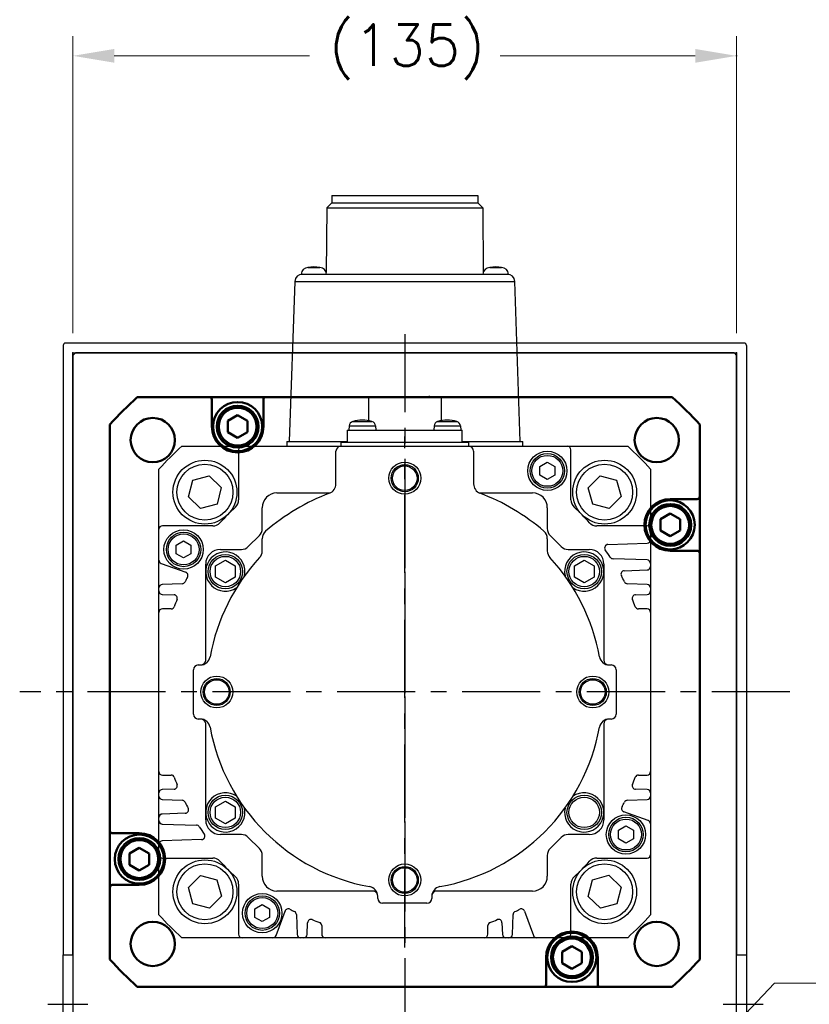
# Model space of a CAD drawing. Extents: x 47048 to 48733, y 15921 to 17109.
# Tile 11 of 26: x 48415 to 48576, y 16421 to 16621. Entities that reach past the tile are written whole.
import ezdxf

# ---------------------------------------------------------------- set-up
doc = ezdxf.new("R2010")
doc.units = 0
doc.header["$LTSCALE"] = 25.4
doc.linetypes.add('CENTER', pattern=[2, 1.25, -0.25, 0.25, -0.25])
doc.layers.get('0').update_dxf_attribs({"linetype": 'CONTINUOUS'})
for name, color, linetype, lineweight in [('2d ConnectionPoints', 7, 'CONTINUOUS', 50), ('AM_0', 7, 'CONTINUOUS', 50), ('ATA-DIM', 252, 'CONTINUOUS', 25)]:
    doc.layers.add(name, color=color, linetype=linetype, lineweight=lineweight)
doc.layers.add('ATA-CENTER', color=133, linetype='CENTER')
doc.styles.get("Standard").update_dxf_attribs({"font": 'simplex.shx'})
doc.dimstyles.new('ata_A1', dxfattribs={"dimtxt": 4.2, "dimasz": 4.2, "dimexe": 2, "dimexo": 2, "dimgap": 2, "dimtad": 0, "dimtih": 1, "dimtoh": 1, "dimdec": 6, "dimdsep": 46, "dimtxsty": 'Standard', "dimcen": 0, "dimclrd": 252, "dimclre": 252, "dimclrt": 4, "dimadec": 6, "dimazin": 2, "dimtfac": 1, "dimtdec": 6, "dimtofl": 0, "dimtmove": 0, "dimatfit": 3, "dimfxl": 0, "dimtolj": 1, "dimtzin": 0, "dimlwd": 0, "dimlwe": 0, "dimarcsym": 0})

# ---------------------------------------------------------------- blocks, each defined once
blk = doc.blocks.new('*D12457')
at = {"color": 0}
for p in [(48560.92, 16613.6), (48425.92, 16553.16), (48560.92, 16553.16)]:
    blk.add_point(p, dxfattribs=at)
at = {"layer": 'ATA-DIM', "color": 252, "lineweight": 0}
for p, q in [((48425.92, 16557.16), (48425.92, 16617.6)), ((48560.92, 16557.16), (48560.92, 16617.6)), ((48434.32, 16613.6), (48474.05, 16613.6)), ((48552.52, 16613.6), (48512.8, 16613.6))]:
    blk.add_line(p, q, dxfattribs=at)
at = {"layer": 'ATA-DIM', "color": 252}
for points in [[(48434.32, 16615), (48434.32, 16612.2), (48425.92, 16613.6)], [(48552.52, 16612.2), (48552.52, 16615), (48560.92, 16613.6)]]:
    blk.add_solid(points, dxfattribs=at)
at = {"layer": 'ATA-DIM', "color": 4, "ltscale": 0.2, "insert": (48478.05, 16619.98), "char_height": 8.4, "attachment_point": 1}
blk.add_mtext('\\A1;(135)', dxfattribs=at)
blk = doc.blocks.new('*D12458')
at = {"color": 0}
for p in [(48541.41, 16396.34), (48533.82, 16388.37)]:
    blk.add_point(p, dxfattribs=at)
at = {"layer": 'ATA-DIM', "color": 252, "lineweight": 0}
for p, q in [((48568.63, 16424.89), (48547.21, 16402.41)), ((48577.06, 16424.89), (48568.63, 16424.89))]:
    blk.add_line(p, q, dxfattribs=at)
at = {"layer": 'ATA-DIM', "color": 252}
blk.add_solid([(48546.2, 16403.38), (48548.22, 16401.45), (48541.41, 16396.34)], dxfattribs=at)
at = {"layer": 'ATA-DIM', "color": 4, "ltscale": 0.2, "insert": (48619.23, 16424.89), "char_height": 8.4, "attachment_point": 5}
blk.add_mtext('4-%%c11 THRU', dxfattribs=at)
blk = doc.blocks.new('DFH EH')
for p, q in [((33659.8, 3135.59), (33659.8, 3011.59)), ((33798.3, 3136.09), (33660.3, 3136.09)), ((33798.8, 3135.59), (33798.8, 3011.59)), ((33661.8, 3011.59), (33661.8, 3134.09)), ((33661.8, 3134.09), (33796.8, 3134.09)), ((33796.8, 3134.09), (33796.8, 3011.59)), ((33659.8, 3130.59), (33659.8, 3011.59)), ((33659.8, 2991.59), (33659.8, 3011.59)), ((33659.8, 3011.59), (33661.8, 3011.59)), ((33659.8, 2991.59), (33659.8, 3011.59)), ((33661.8, 3011.59), (33661.8, 2991.59)), ((33796.8, 3011.59), (33798.8, 3011.59)), ((33796.8, 2991.59), (33796.8, 3011.59)), ((33798.8, 3011.59), (33798.8, 2991.59)), ((33659.8, 2991.59), (33659.8, 2946.59)), ((33661.8, 2991.59), (33659.8, 2991.59)), ((33659.8, 2991.59), (33659.8, 2867.59)), ((33661.8, 2869.09), (33661.8, 2991.59)), ((33798.8, 2991.59), (33796.8, 2991.59)), ((33796.8, 2991.59), (33796.8, 2869.09)), ((33798.8, 2991.59), (33798.8, 2867.59)), ((33659.8, 2936.59), (33659.8, 2946.59)), ((33659.8, 2936.59), (33659.8, 2872.59)), ((33796.8, 2869.09), (33661.8, 2869.09)), ((33660.3, 2867.09), (33798.3, 2867.09))]:
    blk.add_line(p, q)
for centre, start, end in [((33660.3, 3135.59), 90, 180), ((33798.3, 3135.59), 0, 90), ((33660.3, 2867.59), 180, 270), ((33798.3, 2867.59), 270, 0)]:
    blk.add_arc(centre, 0.5, start, end)
at = {"layer": 'ATA-CENTER', "ltscale": 0.5}
for p, q in [((33656.68, 3001.59), (33664.81, 3001.59)), ((33794.06, 3001.59), (33802.19, 3001.59))]:
    blk.add_line(p, q, dxfattribs=at)

msp = doc.modelspace()

# ---------------------------------------------------------------- linework, layer by layer
for p, q in [((48478.5532977, 16585.1599889), (48478.5532977, 16583.6599889)), ((48478.5532977, 16585.1599889), (48508.2932977, 16585.1599889)), ((48508.2932977, 16585.1599889), (48508.2932977, 16583.6599889)), ((48478.5532977, 16583.6599889), (48477.5532977, 16582.6599889)), ((48478.5532977, 16583.6599889), (48508.2932977, 16583.6599889)), ((48508.2932977, 16583.6599889), (48509.2932977, 16582.6599889)), ((48477.5532977, 16582.6599889), (48477.455924, 16569.5145416)), ((48477.5532977, 16582.6599889), (48509.2932977, 16582.6599889)), ((48509.2932977, 16582.6599889), (48509.3906714, 16569.5145416)), ((48472.3232977, 16569.1599889), (48472.559137, 16569.1599889)), ((48472.559137, 16569.1599889), (48514.2874584, 16569.1599889)), ((48473.7214039, 16570.5560349), (48476.1251915, 16570.5560349)), ((48510.7214039, 16570.5560349), (48513.1251915, 16570.5560349)), ((48514.2874584, 16569.1599889), (48514.5232977, 16569.1599889)), ((48471.0600508, 16567.7123381), (48469.9232977, 16535.1599889)), ((48471.0600508, 16567.7123381), (48515.7865446, 16567.7123381)), ((48516.9232977, 16535.1599889), (48515.7865446, 16567.7123381)), ((48425.9232977, 16552.6599889), (48426.4232977, 16553.1599889)), ((48425.9232977, 16552.6599889), (48425.9232977, 16288.6599889)), ((48560.4232977, 16553.1599889), (48426.4232977, 16553.1599889)), ((48560.4232977, 16553.1599889), (48560.9232977, 16552.6599889)), ((48560.9232977, 16288.6599889), (48560.9232977, 16552.6599889)), ((48486.0232977, 16544.1599889), (48486.0232977, 16539.3510773)), ((48486.0232977, 16544.1599889), (48500.8232977, 16544.1599889)), ((48500.8232977, 16544.1599889), (48500.8232977, 16539.3510773)), ((48482.8336704, 16539.1800976), (48486.752925, 16539.1800976)), ((48500.0936704, 16539.1800976), (48504.012925, 16539.1800976)), ((48481.7232977, 16537.4599889), (48505.1232977, 16537.4599889)), ((48481.7232977, 16537.4599889), (48481.7232977, 16534.9599889)), ((48482.1174224, 16538.3072378), (48482.0432977, 16537.4599889)), ((48482.1174224, 16538.3072378), (48487.469173, 16538.3072378)), ((48487.469173, 16538.3072378), (48487.5432977, 16537.4599889)), ((48499.3774224, 16538.3072378), (48499.3032977, 16537.4599889)), ((48499.3774224, 16538.3072378), (48504.729173, 16538.3072378)), ((48504.729173, 16538.3072378), (48504.8032977, 16537.4599889)), ((48505.1232977, 16534.9599889), (48505.1232977, 16537.4599889)), ((48469.4232977, 16535.1599889), (48469.4232977, 16534.1599889)), ((48469.4232977, 16535.1599889), (48481.7232977, 16535.1599889)), ((48480.4232977, 16534.9599889), (48506.4232977, 16534.9599889)), ((48480.4232977, 16534.9599889), (48480.4232977, 16534.1599889)), ((48505.1232977, 16535.1599889), (48517.4232977, 16535.1599889)), ((48506.4232977, 16534.1599889), (48506.4232977, 16534.9599889)), ((48517.4232977, 16534.1599889), (48517.4232977, 16535.1599889)), ((48448.0774048, 16534.1599889), (48460.3219052, 16534.1599889)), ((48459.6260802, 16533.4641638), (48459.6260802, 16523.2306536)), ((48460.3219052, 16534.1599889), (48480.4232977, 16534.1599889)), ((48479.4232977, 16526.4868421), (48479.4232977, 16533.1599889)), ((48480.4232977, 16534.1599889), (48506.4232977, 16534.1599889)), ((48506.4232977, 16534.1599889), (48526.5246885, 16534.1599889)), ((48507.4232977, 16533.1599889), (48507.4232977, 16526.4868421)), ((48526.5246885, 16534.1599889), (48538.7691906, 16534.1599889)), ((48527.2205136, 16523.2306536), (48527.2205136, 16533.4641638)), ((48520.9232977, 16530.0260143), (48522.4232977, 16530.8920397)), ((48522.4232977, 16530.8920397), (48523.9232977, 16530.0260143)), ((48443.4232969, 16517.2613805), (48443.4232977, 16529.5058818)), ((48520.9232977, 16528.2939635), (48520.9232977, 16530.0260143)), ((48523.9232977, 16530.0260143), (48523.9232977, 16528.2939635)), ((48543.4232977, 16529.5058818), (48543.4232969, 16517.2613805)), ((48449.4253592, 16523.8971707), (48450.2970023, 16527.2498171)), ((48450.2970023, 16527.2498171), (48453.6363009, 16528.1712753)), ((48453.6363009, 16528.1712753), (48456.1039563, 16525.7400869)), ((48522.4232977, 16527.4279381), (48520.9232977, 16528.2939635)), ((48523.9232977, 16528.2939635), (48522.4232977, 16527.4279381)), ((48530.7292911, 16525.6902719), (48533.1604795, 16528.1579274)), ((48533.1604795, 16528.1579274), (48536.5131259, 16527.2862842)), ((48536.5131259, 16527.2862842), (48537.4345841, 16523.9469857)), ((48456.1039563, 16525.7400869), (48455.2323132, 16522.3874405)), ((48467.4232977, 16524.6599889), (48478.2373047, 16524.6599889)), ((48508.6092906, 16524.6599889), (48519.4232977, 16524.6599889)), ((48531.6507493, 16522.3509734), (48530.7292911, 16525.6902719)), ((48451.8930146, 16521.4659824), (48449.4253592, 16523.8971707)), ((48537.4345841, 16523.9469857), (48535.0033957, 16521.4793302)), ((48455.2323132, 16522.3874405), (48451.8930146, 16521.4659824)), ((48464.4232977, 16517.408416), (48464.4232977, 16521.6599889)), ((48522.4232977, 16521.6599889), (48522.4232977, 16517.408416)), ((48535.0033957, 16521.4793302), (48531.6507493, 16522.3509734)), ((48443.4232969, 16510.9891591), (48443.4232969, 16517.2613805)), ((48454.3526321, 16517.9572056), (48444.1191219, 16517.9572056)), ((48542.7274718, 16517.9572056), (48532.4939616, 16517.9572056)), ((48543.4232969, 16517.2613805), (48543.4232969, 16515.1500308)), ((48446.9232977, 16514.0260143), (48448.4232977, 16514.8920397)), ((48448.4232977, 16514.8920397), (48449.9232977, 16514.0260143)), ((48461.5890841, 16513.7457753), (48463.8375112, 16515.9942025)), ((48464.4232977, 16512.8664777), (48464.4232977, 16515.3459232)), ((48522.4232977, 16515.3459232), (48522.4232977, 16512.8664777)), ((48523.0090841, 16515.9942025), (48525.2575112, 16513.7457753)), ((48543.4232969, 16515.1500308), (48543.4232969, 16510.3270047)), ((48446.9232977, 16512.2939635), (48446.9232977, 16514.0260143)), ((48449.9232977, 16514.0260143), (48449.9232977, 16512.2939635)), ((48455.9232977, 16513.1599889), (48460.1748706, 16513.1599889)), ((48526.6717248, 16513.1599889), (48530.9232977, 16513.1599889)), ((48534.756031, 16514.1754127), (48542.7517558, 16514.4546296)), ((48443.4232969, 16505.3568257), (48443.4232969, 16510.9891591)), ((48448.4232977, 16511.4279381), (48446.9232977, 16512.2939635)), ((48449.9232977, 16512.2939635), (48448.4232977, 16511.4279381)), ((48454.9232977, 16509.8146894), (48456.9232977, 16510.96939)), ((48456.9232977, 16510.96939), (48458.9232977, 16509.8146894)), ((48527.9232977, 16509.8146894), (48529.9232977, 16510.96939)), ((48529.9232977, 16510.96939), (48531.9232977, 16509.8146894)), ((48542.7517558, 16511.0224058), (48535.7921643, 16511.2654401)), ((48443.8811357, 16510.3352975), (48448.8526887, 16508.5258002)), ((48452.9232977, 16508.6599889), (48452.9232977, 16510.1599889)), ((48452.9232977, 16490.6599889), (48452.9232977, 16508.6599889)), ((48454.9232977, 16507.5052884), (48454.9232977, 16509.8146894)), ((48458.9232977, 16509.8146894), (48458.9232977, 16507.5052884)), ((48527.9232977, 16507.5052884), (48527.9232977, 16509.8146894)), ((48531.9232977, 16509.8146894), (48531.9232977, 16507.5052884)), ((48533.9232977, 16510.1599889), (48533.9232977, 16508.6599889)), ((48533.9232977, 16508.6599889), (48533.9232977, 16490.6599889)), ((48538.070858, 16508.8239722), (48542.7517558, 16508.9874328)), ((48543.4232969, 16510.3270047), (48543.4232969, 16509.682834)), ((48543.4232969, 16509.682834), (48543.4232969, 16505.3568257)), ((48456.9232977, 16506.3505878), (48454.9232977, 16507.5052884)), ((48458.9232977, 16507.5052884), (48456.9232977, 16506.3505878)), ((48529.9232977, 16506.3505878), (48527.9232977, 16507.5052884)), ((48531.9232977, 16507.5052884), (48529.9232977, 16506.3505878)), ((48443.4232969, 16504.712655), (48443.4232969, 16505.3568257)), ((48443.4232969, 16500.3627722), (48443.4232969, 16504.712655)), ((48448.1322847, 16506.1932176), (48444.094838, 16506.0522269)), ((48542.7517558, 16506.0522269), (48538.714309, 16506.1932176)), ((48543.4232969, 16505.3568257), (48543.4232969, 16504.712655)), ((48543.4232969, 16504.712655), (48543.4232969, 16500.3627722)), ((48444.094838, 16504.0172539), (48446.4787287, 16503.9340066)), ((48540.367865, 16503.9340066), (48542.7517558, 16504.0172539)), ((48445.8785538, 16501.0585972), (48444.1191219, 16501.0585972)), ((48542.7274718, 16501.0585972), (48540.9680399, 16501.0585972)), ((48443.4232969, 16467.9572056), (48443.4232969, 16500.3627722)), ((48543.4232969, 16500.3627722), (48543.4232969, 16467.9572056)), ((48450.4232977, 16479.6599889), (48450.4232977, 16488.6599889)), ((48451.4232977, 16489.6599889), (48451.8443066, 16489.6599889)), ((48535.0022888, 16489.6599889), (48535.4232977, 16489.6599889)), ((48536.4232977, 16488.6599889), (48536.4232977, 16479.6599889)), ((48451.8443066, 16478.6599889), (48451.4232977, 16478.6599889)), ((48535.4232977, 16478.6599889), (48535.0022888, 16478.6599889)), ((48452.9232977, 16459.6599889), (48452.9232977, 16477.6599889)), ((48533.9232977, 16477.6599889), (48533.9232977, 16459.6599889)), ((48443.4232969, 16463.6073227), (48443.4232969, 16467.9572056)), ((48444.1191219, 16467.2613805), (48445.8785538, 16467.2613805)), ((48540.9680399, 16467.2613805), (48542.7274718, 16467.2613805)), ((48543.4232969, 16467.9572056), (48543.4232969, 16463.6073227)), ((48443.4232969, 16462.9631521), (48443.4232969, 16463.6073227)), ((48443.4232969, 16458.6371438), (48443.4232969, 16462.9631521)), ((48446.4787287, 16464.3859712), (48444.094838, 16464.3027239)), ((48542.7517558, 16464.3027239), (48540.367865, 16464.3859712)), ((48543.4232969, 16463.6073227), (48543.4232969, 16462.9631521)), ((48543.4232969, 16462.9631521), (48543.4232969, 16457.3308186)), ((48444.094838, 16462.2677509), (48448.1322847, 16462.1267601)), ((48454.9232977, 16460.8146894), (48456.9232977, 16461.96939)), ((48454.9232977, 16458.5052884), (48454.9232977, 16460.8146894)), ((48456.9232977, 16461.96939), (48458.9232977, 16460.8146894)), ((48458.9232977, 16460.8146894), (48458.9232977, 16458.5052884)), ((48538.714309, 16462.1267601), (48542.7517558, 16462.2677509)), ((48443.4232969, 16457.9929731), (48443.4232969, 16458.6371438)), ((48448.7757357, 16459.4960055), (48444.094838, 16459.332545)), ((48452.9232977, 16458.1599889), (48452.9232977, 16459.6599889)), ((48456.9232977, 16457.3505878), (48454.9232977, 16458.5052884)), ((48458.9232977, 16458.5052884), (48456.9232977, 16457.3505878)), ((48533.9232977, 16459.6599889), (48533.9232977, 16458.1599889)), ((48542.965458, 16457.9846803), (48537.993905, 16459.7941776)), ((48443.4232969, 16453.169947), (48443.4232969, 16457.9929731)), ((48444.094838, 16457.297572), (48451.0544294, 16457.0545377)), ((48536.9232977, 16456.0260143), (48538.4232977, 16456.8920397)), ((48538.4232977, 16456.8920397), (48539.9232977, 16456.0260143)), ((48543.4232969, 16457.3308186), (48543.4232969, 16451.0585972)), ((48460.1748706, 16455.1599889), (48455.9232977, 16455.1599889)), ((48463.8375112, 16452.3257753), (48461.5890841, 16454.5742025)), ((48525.2575112, 16454.5742025), (48523.0090841, 16452.3257753)), ((48530.9232977, 16455.1599889), (48526.6717248, 16455.1599889)), ((48536.9232977, 16454.2939635), (48536.9232977, 16456.0260143)), ((48539.9232977, 16456.0260143), (48539.9232977, 16454.2939635)), ((48443.4232969, 16451.0585972), (48443.4232969, 16453.169947)), ((48452.0905627, 16454.144565), (48444.094838, 16453.8653482)), ((48538.4232977, 16453.4279381), (48536.9232977, 16454.2939635)), ((48539.9232977, 16454.2939635), (48538.4232977, 16453.4279381)), ((48443.4232977, 16438.814096), (48443.4232969, 16451.0585972)), ((48464.4232977, 16446.6599889), (48464.4232977, 16450.9115618)), ((48522.4232977, 16450.9115618), (48522.4232977, 16446.6599889)), ((48543.4232969, 16451.0585972), (48543.4232977, 16438.814096)), ((48444.1191219, 16450.3627722), (48454.3526321, 16450.3627722)), ((48532.4939616, 16450.3627722), (48542.7274718, 16450.3627722)), ((48449.4120113, 16444.3729921), (48451.8431996, 16446.8406475)), ((48451.8431996, 16446.8406475), (48455.1958461, 16445.9690044)), ((48531.6142822, 16445.9325373), (48534.9535807, 16446.8539954)), ((48534.9535807, 16446.8539954), (48537.4212362, 16444.4228071)), ((48455.1958461, 16445.9690044), (48456.1173042, 16442.6297058)), ((48459.6260802, 16445.0893241), (48459.6260802, 16434.8558139)), ((48527.2205136, 16434.8558139), (48527.2205136, 16445.0893241)), ((48530.742639, 16442.5798908), (48531.6142822, 16445.9325373)), ((48450.3334694, 16441.0336935), (48449.4120113, 16444.3729921)), ((48456.1173042, 16442.6297058), (48453.6861159, 16440.1620504)), ((48486.9232977, 16443.6599889), (48467.4232977, 16443.6599889)), ((48487.9232977, 16442.1599889), (48487.9232977, 16442.5809978)), ((48498.9232977, 16442.5809978), (48498.9232977, 16442.1599889)), ((48519.4232977, 16443.6599889), (48499.9232977, 16443.6599889)), ((48533.2102945, 16440.1487025), (48530.742639, 16442.5798908)), ((48537.4212362, 16444.4228071), (48536.549593, 16441.0701607)), ((48453.6861159, 16440.1620504), (48450.3334694, 16441.0336935)), ((48462.9232977, 16440.0260143), (48464.4232977, 16440.8920397)), ((48464.4232977, 16440.8920397), (48465.9232977, 16440.0260143)), ((48497.9232977, 16441.1599889), (48488.9232977, 16441.1599889)), ((48536.549593, 16441.0701607), (48533.2102945, 16440.1487025)), ((48462.9232977, 16438.2939635), (48462.9232977, 16440.0260143)), ((48465.9232977, 16440.0260143), (48465.9232977, 16438.2939635)), ((48467.2479883, 16434.6178278), (48469.0574856, 16439.5893808)), ((48471.3900681, 16438.8689768), (48471.5310588, 16434.83153)), ((48515.3155349, 16434.83153), (48515.4565256, 16438.8689768)), ((48517.7891081, 16439.5893808), (48519.5986055, 16434.6178278)), ((48464.4232977, 16437.4279381), (48462.9232977, 16438.2939635)), ((48465.9232977, 16438.2939635), (48464.4232977, 16437.4279381)), ((48473.5660319, 16434.83153), (48473.6492792, 16437.2154207)), ((48476.5246885, 16436.6152458), (48476.5246885, 16434.8558139)), ((48510.3219052, 16434.8558139), (48510.3219052, 16436.6152458)), ((48513.1973145, 16437.2154207), (48513.2805618, 16434.83153)), ((48460.3219052, 16434.1599889), (48448.0774048, 16434.1599889)), ((48466.5941266, 16434.1599889), (48460.3219052, 16434.1599889)), ((48472.22646, 16434.1599889), (48466.5941266, 16434.1599889)), ((48472.8706307, 16434.1599889), (48472.22646, 16434.1599889)), ((48477.2205136, 16434.1599889), (48472.8706307, 16434.1599889)), ((48509.6260802, 16434.1599889), (48477.2205136, 16434.1599889)), ((48513.975963, 16434.1599889), (48509.6260802, 16434.1599889)), ((48514.6201337, 16434.1599889), (48513.975963, 16434.1599889)), ((48520.2524671, 16434.1599889), (48514.6201337, 16434.1599889)), ((48526.5246885, 16434.1599889), (48520.2524671, 16434.1599889)), ((48538.7691906, 16434.1599889), (48526.5246885, 16434.1599889))]:
    msp.add_line(p, q)
for centre, radius in [((48522.4232977, 16529.1599889), 4), ((48522.4232977, 16529.1599889), 3.5), ((48452.7646578, 16524.8186288), 6.5), ((48493.4232977, 16527.6599889), 3.25), ((48522.4232977, 16529.1599889), 3.15), ((48534.0819376, 16524.8186288), 6.5), ((48452.7646578, 16524.8186288), 5.7), ((48493.4232977, 16527.6599889), 2.75), ((48493.4232977, 16527.6599889), 2.5), ((48534.0819376, 16524.8186288), 5.7), ((48448.4232977, 16513.1599889), 4), ((48448.4232977, 16513.1599889), 3.5), ((48448.4232977, 16513.1599889), 3.15), ((48456.9232977, 16508.6599889), 3.5), ((48456.9232977, 16508.6599889), 3.1), ((48529.9232977, 16508.6599889), 3.5), ((48529.9232977, 16508.6599889), 3.1), ((48455.1732977, 16484.1599889), 3.25), ((48455.1732977, 16484.1599889), 2.75), ((48455.1732977, 16484.1599889), 2.5), ((48531.6732977, 16484.1599889), 3.25), ((48531.6732977, 16484.1599889), 2.75), ((48531.6732977, 16484.1599889), 2.5), ((48456.9232977, 16459.6599889), 3.5), ((48456.9232977, 16459.6599889), 3.1), ((48529.9232977, 16459.6599889), 3.5), ((48529.9232977, 16459.6599889), 3.1), ((48538.4232977, 16455.1599889), 4), ((48538.4232977, 16455.1599889), 3.5), ((48538.4232977, 16455.1599889), 3.15), ((48452.7646578, 16443.501349), 6.5), ((48452.7646578, 16443.501349), 5.7), ((48493.4232977, 16445.9099889), 3.25), ((48493.4232977, 16445.9099889), 2.75), ((48534.0819376, 16443.501349), 6.5), ((48534.0819376, 16443.501349), 5.7), ((48493.4232977, 16445.9099889), 2.5), ((48464.4232977, 16439.1599889), 4), ((48464.4232977, 16439.1599889), 3.5), ((48464.4232977, 16439.1599889), 3.15)]:
    msp.add_circle(centre, radius)
for centre, radius, start, end in [((48472.559137, 16567.6599889), 1.5, 90, 178), ((48473.8199126, 16569.0592731), 1.5, 93.765468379, 176.150043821), ((48474.9232977, 16563.6599889), 7, 80.113375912, 99.886624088), ((48476.0266827, 16569.0592731), 1.5, 3.849956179, 86.234531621), ((48510.8199126, 16569.0592731), 1.5, 93.765468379, 176.150043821), ((48511.9232977, 16563.6599889), 7, 80.113375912, 99.886624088), ((48513.0266827, 16569.0592731), 1.5, 3.849956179, 86.234531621), ((48514.2874584, 16567.6599889), 1.5, 2, 90), ((48483.1136171, 16538.220082), 1, 106.257021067, 175.000000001), ((48484.7932977, 16532.4599889), 7, 73.742973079, 106.257026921), ((48486.4729783, 16538.220082), 1, 4.999999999, 73.742978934), ((48500.3736171, 16538.220082), 1, 106.257021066, 175.000000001), ((48502.0532977, 16532.4599889), 7, 73.742973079, 106.257026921), ((48503.7329783, 16538.220082), 1, 4.999999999, 73.742978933), ((48493.4232977, 16484.1599889), 67.5, 132.205446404, 137.794553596), ((48460.3219052, 16533.4641638), 0.695825, 89.999999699, 180), ((48480.4232977, 16533.1599889), 1, 90, 180), ((48506.4232977, 16533.1599889), 1, 0, 90), ((48526.5246885, 16533.4641638), 0.6958251, 0, 90.000000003), ((48493.4232977, 16484.1599889), 67.5, 42.205446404, 47.794553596), ((48467.4232977, 16521.6599889), 3, 90, 180), ((48493.4232977, 16484.1599889), 43.25, 110.707124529, 130.885192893), ((48477.4232977, 16526.4868421), 2, 290.707124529, 0), ((48509.4232977, 16526.4868421), 2, 180, 249.292875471), ((48493.4232977, 16484.1599889), 43.25, 49.114807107, 69.292875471), ((48519.4232977, 16521.6599889), 3, 0, 90), ((48457.6380086, 16523.2306536), 1.9880716, 312.486940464, 0), ((48529.2085851, 16523.2306536), 1.9880716, 180, 227.513059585), ((48493.4232969, 16484.1599889), 50.9940358, 132.486940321, 137.513059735), ((48493.4232968, 16484.1599889), 50.9940358, 42.486939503, 47.513059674), ((48454.3526321, 16519.9452772), 1.9880716, 269.99999977, 317.513059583), ((48532.4939616, 16519.9452772), 1.9880716, 222.486959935, 270.000000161), ((48444.1191219, 16517.2613805), 0.6958251, 90.00000122, 180), ((48462.4232977, 16517.408416), 2, 315, 0), ((48466.4232977, 16515.3459232), 2, 130.885192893, 180), ((48520.4232977, 16515.3459232), 2, 0, 49.114807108), ((48524.4232977, 16517.408416), 2, 180, 225), ((48542.7274718, 16517.2613805), 0.6958251, 0, 90), ((48542.7274718, 16515.1500308), 0.6958251, 271.999999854, 0), ((48455.9232977, 16510.1599889), 3, 90, 180), ((48456.9232977, 16508.6599889), 4, 347.077132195, 305.181246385), ((48460.1748706, 16515.1599889), 2, 270, 315), ((48462.4232977, 16512.8664777), 2, 317.199850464, 0), ((48524.4232977, 16512.8664777), 2, 180, 222.800173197), ((48526.6717248, 16515.1599889), 2, 225, 270), ((48529.9232977, 16508.6599889), 4, 234.818753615, 192.922867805), ((48530.9232977, 16510.1599889), 3, 0, 90), ((48534.780315, 16513.4800116), 0.6958251, 91.999999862, 215.334701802), ((48493.4232969, 16484.1599889), 50, 33.256317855, 35.334701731), ((48444.1191219, 16510.9891591), 0.695825, 179.999998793, 249.999999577), ((48493.4232977, 16484.1599889), 40.25, 137.199825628, 169.77496314), ((48493.4232977, 16484.1599889), 40.25, 10.22503686, 42.800173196), ((48535.8164482, 16511.9608413), 0.695825, 213.25631749, 267.999999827), ((48542.7274718, 16510.3270047), 0.6958251, 0, 88.000000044), ((48538.095142, 16508.1285711), 0.6958251, 91.999999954, 208.223150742), ((48542.7274718, 16509.682834), 0.6958251, 271.999999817, 0), ((48448.1080008, 16506.8886188), 0.6958251, 271.999999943, 333.356032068), ((48493.4232968, 16484.1599888), 50, 152.112964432, 153.363294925), ((48448.6147026, 16507.8719385), 0.695825, 332.11296468, 69.999999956), ((48493.4232968, 16484.1599889), 50, 26.636804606, 28.215582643), ((48538.7385929, 16506.8886188), 0.695825, 206.636804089, 267.999999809), ((48444.1191219, 16505.3568257), 0.6958251, 92.000000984, 180), ((48444.1191219, 16504.712655), 0.695825, 179.999999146, 268.000000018), ((48542.7274718, 16505.3568257), 0.6958251, 0, 88.000000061), ((48542.7274718, 16504.712655), 0.6958251, 271.99999981, 0), ((48446.4544447, 16503.2386054), 0.6958251, 337.893147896, 88.000000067), ((48493.4232968, 16484.1599888), 50, 157.893147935, 159.692475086), ((48540.392149, 16503.2386054), 0.6958251, 91.999999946, 202.104765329), ((48493.4232969, 16484.1599888), 50, 20.307524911, 22.106881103), ((48444.1191219, 16500.3627722), 0.6958251, 90, 180), ((48445.8785538, 16501.7544223), 0.695825, 269.99999962, 339.692474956), ((48540.9680399, 16501.7544223), 0.6958251, 200.307525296, 270.000000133), ((48542.7274718, 16500.3627722), 0.6958251, 0, 90), ((48451.8443066, 16491.6599889), 2, 270, 349.774963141), ((48451.9232977, 16490.6599889), 1, 280.907887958, 0), ((48535.0022888, 16491.6599889), 2, 190.225036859, 270), ((48534.9232977, 16490.6599889), 1, 180, 259.092112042), ((48451.4232977, 16488.6599889), 1, 90, 180), ((48535.4232977, 16488.6599889), 1, 0, 90), ((48451.4232977, 16479.6599889), 1, 180, 270), ((48451.8443066, 16476.6599889), 2, 10.22503686, 90), ((48451.9232977, 16477.6599889), 1, 0, 79.092112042), ((48535.0022888, 16476.6599889), 2, 90, 169.77496314), ((48534.9232977, 16477.6599889), 1, 100.907887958, 180), ((48535.4232977, 16479.6599889), 1, 270, 0), ((48493.4232977, 16484.1599889), 40.25, 190.22503686, 259.77496314), ((48493.4232977, 16484.1599889), 40.25, 280.22503686, 349.77496314), ((48444.1191219, 16467.9572056), 0.695825, 180, 270), ((48445.8785538, 16466.5655555), 0.6958251, 20.307524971, 90.000000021), ((48493.4232968, 16484.159989), 50, 200.307524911, 202.106909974), ((48493.4232969, 16484.159989), 50, 337.893147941, 339.692475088), ((48540.9680399, 16466.5655555), 0.6958251, 89.999999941, 159.692475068), ((48542.7274718, 16467.9572056), 0.695825, 270, 0), ((48446.4544447, 16465.0813724), 0.6958251, 271.999999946, 22.102690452), ((48540.392149, 16465.0813724), 0.695825, 157.893147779, 268.00000011), ((48444.1191219, 16463.6073227), 0.6958251, 92.000000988, 180), ((48444.1191219, 16462.963152), 0.695825, 179.999999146, 267.999999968), ((48456.9232977, 16459.6599889), 4, 54.818753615, 12.922867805), ((48529.9232977, 16459.6599889), 4, 167.077132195, 125.181246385), ((48542.7274718, 16463.6073227), 0.6958251, 0, 88.000000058), ((48542.7274718, 16462.9631521), 0.6958251, 271.999999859, 0), ((48448.1080008, 16461.431359), 0.695825, 26.636804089, 87.999999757), ((48493.4232969, 16484.1599888), 50, 206.636804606, 208.215804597), ((48448.7514518, 16460.1914067), 0.6958251, 271.999999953, 28.207201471), ((48538.2318912, 16460.4480393), 0.695825, 152.112964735, 249.999999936), ((48493.4232969, 16484.159989), 50, 332.112964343, 333.363294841), ((48538.7385929, 16461.431359), 0.6958251, 91.999999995, 153.356031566), ((48444.1191219, 16458.6371438), 0.6958251, 92.000000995, 180), ((48444.1191219, 16457.9929731), 0.695825, 179.999999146, 268.000000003), ((48451.0301455, 16456.3591365), 0.6958251, 33.256263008, 88.000000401), ((48493.4232968, 16484.1599889), 50, 213.256318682, 215.334701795), ((48455.9232977, 16458.1599889), 3, 180, 270), ((48530.9232977, 16458.1599889), 3, 270, 0), ((48542.7274718, 16457.3308186), 0.6958251, 0, 69.99999987), ((48452.0662788, 16454.8399662), 0.6958251, 271.999999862, 35.334701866), ((48460.1748706, 16453.1599889), 2, 45, 90), ((48526.6717248, 16453.1599889), 2, 90, 135), ((48444.1191219, 16453.169947), 0.6958251, 92.000001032, 180), ((48444.1191219, 16451.0585972), 0.695825, 180, 270), ((48462.4232977, 16450.9115618), 2, 0, 45), ((48524.4232977, 16450.9115618), 2, 135, 180), ((48542.7274718, 16451.0585972), 0.695825, 269.999999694, 0), ((48454.3526321, 16448.3747006), 1.9880716, 42.486906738, 90.000000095), ((48493.4232969, 16484.1599889), 50.9940358, 222.48694157, 227.513059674), ((48493.4232968, 16484.1599889), 50.9940358, 312.486940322, 317.513059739), ((48532.4939616, 16448.3747006), 1.9880716, 89.999999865, 137.513059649), ((48457.6380086, 16445.0893242), 1.9880716, 0, 47.513059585), ((48467.4232977, 16446.6599889), 3, 180, 270), ((48519.4232977, 16446.6599889), 3, 270, 0), ((48529.2085851, 16445.0893242), 1.9880716, 132.486940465, 180), ((48485.9232977, 16442.5809978), 2, 0, 79.77496314), ((48500.9232977, 16442.5809978), 2, 100.22503686, 180), ((48486.9232977, 16442.6599889), 1, 10.907887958, 90), ((48499.9232977, 16442.6599889), 1, 90, 169.092112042), ((48488.9232977, 16442.1599889), 1, 180, 270), ((48497.9232977, 16442.1599889), 1, 270, 0), ((48493.4232977, 16484.1599889), 67.5, 222.205446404, 227.794553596), ((48469.7113473, 16439.3513946), 0.6958251, 62.11288589, 159.999999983), ((48493.4232973, 16484.1599887), 50, 242.112965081, 243.363177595), ((48470.6946669, 16438.8446928), 0.695825, 1.999999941, 63.364431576), ((48516.1519268, 16438.8446928), 0.695825, 116.636805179, 178.000000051), ((48493.4232965, 16484.1599887), 50, 296.63680519, 297.887036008), ((48517.1352465, 16439.3513946), 0.695825, 19.999999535, 117.88703607), ((48493.4232977, 16484.1599889), 67.5, 312.205446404, 317.794553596), ((48474.3446804, 16437.1911368), 0.6958251, 67.893203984, 177.999999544), ((48493.4232971, 16484.1599888), 50, 247.893146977, 249.692365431), ((48475.8288635, 16436.6152458), 0.6958251, 0, 69.700340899), ((48511.0177303, 16436.6152458), 0.6958251, 110.307524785, 180), ((48493.4232968, 16484.1599889), 50, 290.307524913, 292.106852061), ((48512.5019134, 16437.1911368), 0.695825, 1.999999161, 112.106852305), ((48460.3219052, 16434.8558139), 0.6958251, 180, 270), ((48466.5941266, 16434.8558139), 0.695825, 269.99999996, 340.000000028), ((48472.22646, 16434.855814), 0.6958251, 182.000001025, 270.000000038), ((48472.8706307, 16434.8558139), 0.695825, 270.000000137, 357.999999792), ((48477.2205136, 16434.8558139), 0.6958251, 180, 270.000000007), ((48509.6260802, 16434.8558139), 0.695825, 269.999999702, 0), ((48513.975963, 16434.855814), 0.6958251, 182.000000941, 270.000000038), ((48514.6201337, 16434.8558139), 0.695825, 269.999998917, 358.000000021), ((48520.2524671, 16434.8558139), 0.695825, 199.999999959, 270.000000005), ((48526.5246885, 16434.8558139), 0.695825, 269.999999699, 0)]:
    msp.add_arc(centre, radius, start, end)
at = {"layer": '2d ConnectionPoints'}
msp.add_point((48498.4232977, 16544.1599889), dxfattribs=at)
msp.add_point((48498.4232977, 16544.1599889), dxfattribs=at)
at = {"layer": 'AM_0'}
for p, q in [((48547.8383691, 16544.1599889), (48439.0082262, 16544.1599889)), ((48454.1732977, 16538.1599889), (48454.1732977, 16543.6599889)), ((48464.6732977, 16543.6599889), (48464.6732977, 16538.1599889)), ((48459.4232977, 16540.46939), (48457.4232977, 16539.3146894)), ((48457.4232977, 16539.3146894), (48457.4232977, 16537.0052884)), ((48461.4232977, 16539.3146894), (48459.4232977, 16540.46939)), ((48461.4232977, 16537.0052884), (48461.4232977, 16539.3146894)), ((48433.4232977, 16538.5750603), (48433.4232977, 16429.7449174)), ((48457.4232977, 16537.0052884), (48459.4232977, 16535.8505878)), ((48459.4232977, 16535.8505878), (48461.4232977, 16537.0052884)), ((48553.4232977, 16429.7449174), (48553.4232977, 16538.5750603)), ((48547.4232977, 16523.4099889), (48552.9232977, 16523.4099889)), ((48547.4232977, 16520.46939), (48545.4232977, 16519.3146894)), ((48545.4232977, 16519.3146894), (48545.4232977, 16517.0052884)), ((48549.4232977, 16519.3146894), (48547.4232977, 16520.46939)), ((48549.4232977, 16517.0052884), (48549.4232977, 16519.3146894)), ((48545.4232977, 16517.0052884), (48547.4232977, 16515.8505878)), ((48547.4232977, 16515.8505878), (48549.4232977, 16517.0052884)), ((48552.9232977, 16512.9099889), (48547.4232977, 16512.9099889)), ((48433.9232977, 16455.4099889), (48439.4232977, 16455.4099889)), ((48439.4232977, 16452.46939), (48437.4232977, 16451.3146894)), ((48441.4232977, 16451.3146894), (48439.4232977, 16452.46939)), ((48437.4232977, 16451.3146894), (48437.4232977, 16449.0052884)), ((48441.4232977, 16449.0052884), (48441.4232977, 16451.3146894)), ((48437.4232977, 16449.0052884), (48439.4232977, 16447.8505878)), ((48439.4232977, 16447.8505878), (48441.4232977, 16449.0052884)), ((48439.4232977, 16444.9099889), (48433.9232977, 16444.9099889)), ((48527.4232977, 16432.46939), (48525.4232977, 16431.3146894)), ((48529.4232977, 16431.3146894), (48527.4232977, 16432.46939)), ((48525.4232977, 16431.3146894), (48525.4232977, 16429.0052884)), ((48529.4232977, 16429.0052884), (48529.4232977, 16431.3146894)), ((48522.1732977, 16424.6599889), (48522.1732977, 16430.1599889)), ((48525.4232977, 16429.0052884), (48527.4232977, 16427.8505878)), ((48527.4232977, 16427.8505878), (48529.4232977, 16429.0052884)), ((48532.6732977, 16430.1599889), (48532.6732977, 16424.6599889)), ((48439.0082262, 16424.1599889), (48547.8383691, 16424.1599889))]:
    msp.add_line(p, q, dxfattribs=at)
for centre, radius in [((48459.4232977, 16538.1599889), 5), ((48459.4232977, 16538.1599889), 4.25), ((48459.4232977, 16538.1599889), 3.85), ((48442.158056, 16535.4252305), 4.5), ((48544.6885393, 16535.4252305), 4.5), ((48547.4232977, 16518.1599889), 5), ((48547.4232977, 16518.1599889), 4.25), ((48547.4232977, 16518.1599889), 3.85), ((48439.4232977, 16450.1599889), 5), ((48439.4232977, 16450.1599889), 4.25), ((48439.4232977, 16450.1599889), 3.85), ((48442.158056, 16432.8947473), 4.5), ((48544.6885393, 16432.8947473), 4.5), ((48527.4232977, 16430.1599889), 5), ((48527.4232977, 16430.1599889), 4.25), ((48527.4232977, 16430.1599889), 3.85)]:
    msp.add_circle(centre, radius, dxfattribs=at)
for centre, radius, start, end in [((48493.4232977, 16484.1599889), 81, 132.205446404, 137.794553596), ((48453.6732977, 16543.6599889), 0.5, 0, 90), ((48465.1732977, 16543.6599889), 0.5, 90, 180), ((48493.4232977, 16484.1599889), 81, 42.205446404, 47.794553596), ((48459.4232977, 16538.1599889), 5.25, 180, 0), ((48547.4232977, 16518.1599889), 5.25, 90, 270), ((48552.9232977, 16523.9099889), 0.5, 270, 0), ((48552.9232977, 16512.4099889), 0.5, 0, 90), ((48433.9232977, 16455.9099889), 0.5, 180, 270), ((48439.4232977, 16450.1599889), 5.25, 270, 90), ((48433.9232977, 16444.4099889), 0.5, 90, 180), ((48527.4232977, 16430.1599889), 5.25, 0, 180), ((48493.4232977, 16484.1599889), 81, 222.205446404, 227.794553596), ((48493.4232977, 16484.1599889), 81, 312.205446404, 317.794553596), ((48521.6732977, 16424.6599889), 0.5, 270, 0), ((48533.1732977, 16424.6599889), 0.5, 180, 270)]:
    msp.add_arc(centre, radius, start, end, dxfattribs=at)
at = {"layer": 'ATA-CENTER', "ltscale": 0.5}
for p, q in [((48493.4232977, 16556.9684924), (48493.4232977, 16411.3514854)), ((48493.4232977, 16432.1849889), (48493.4232977, 16536.1349889)), ((48493.4232977, 16527.6599889), (48493.4232977, 16440.6599889)), ((48493.4232977, 16527.6599889), (48493.4232977, 16440.6599889)), ((48571.7609517, 16484.1599889), (48415.0856436, 16484.1599889))]:
    msp.add_line(p, q, dxfattribs=at)

# ---------------------------------------------------------------- block references
at = {"ltscale": 0.2}
msp.add_blockref('DFH EH', (14764.1279444, 13419.0649914), dxfattribs=at)

# ---------------------------------------------------------------- dimensions: what is measured, and where the dimension line sits
at = {"layer": 'ATA-DIM'}
dim = msp.add_linear_dim(base=(48560.9232977, 16613.5989639), p1=(48425.9232977, 16553.1599889), p2=(48560.9232977, 16553.1599889), angle=180, text='(<>)', dimstyle='ata_A1', override={"dimscale": 2, "dimdec": 3, "dimtol": 0, "dimlim": 0, "dimtp": 0, "dimtm": 0, "dimtfac": 0.857143, "dimtdec": 2, "dimtolj": 1, "dimtzin": 0}, dxfattribs=at)
dim.commit()
dim.dimension.update_dxf_attribs({"geometry": '*D12457', "text_midpoint": (48493.4232977, 16613.5989639), "dimtype": 160})
dim = msp.add_diameter_dim_2p(p1=(48533.8224171, 16388.3732631), p2=(48541.412526, 16396.3350623), text='4-<> THRU', dimstyle='ata_A1', override={"dimscale": 2, "dimtp": 0.1, "dimtm": 0.1, "dimtfac": 0.71, "dimtdec": 3, "dimtolj": 0, "dimtzin": 8}, dxfattribs=at)
dim.commit()
dim.dimension.update_dxf_attribs({"geometry": '*D12458', "text_midpoint": (48619.2341989, 16424.8897903), "dimtype": 163})

doc.saveas('drawing.dxf')
